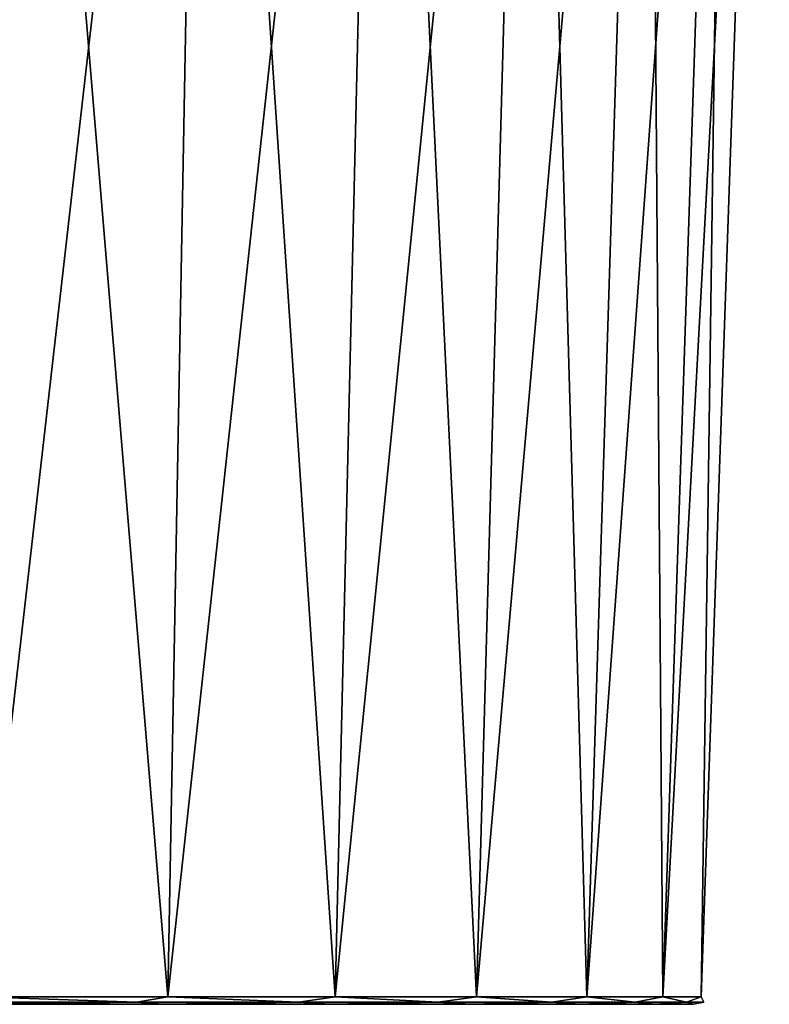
# Model space of a CAD drawing. Header units: millimetres. Extents: x -45.8 to 45.8, y 0 to 75.1.
# Tile 3 of 8: x 17.2 to 45.8, y 0 to 37.6. Entities that reach past the tile are written whole.
import ezdxf

# ---------------------------------------------------------------- set-up
doc = ezdxf.new("R2010")
doc.units = ezdxf.units.MM
doc.header["$LTSCALE"] = 65.185185
for name, color, linetype in [('1', 7, 'CONTINUOUS'), ('10', 7, 'CONTINUOUS'), ('4', 7, 'CONTINUOUS')]:
    doc.layers.add(name, color=color, linetype=linetype)

msp = doc.modelspace()

# ---------------------------------------------------------------- linework, layer by layer
at = {"layer": '1', "color": 151, "linetype": 'Continuous', "true_color": 0x94c5ff}
for points in [[(22.684, 0, -36.637), (15.566, 0, 40.181), (15.566, 0, -40.181), (22.684, 0, -36.637)], [(22.684, 0, 36.637), (15.566, 0, 40.181), (22.684, 0, -36.637), (22.684, 0, 36.637)], [(29.03, 0, -31.845), (22.684, 0, 36.637), (22.684, 0, -36.637), (29.03, 0, -31.845)], [(29.03, 0, 31.845), (22.684, 0, 36.637), (29.03, 0, -31.845), (29.03, 0, 31.845)], [(34.387, 0, -25.968), (29.03, 0, 31.845), (29.03, 0, -31.845), (34.387, 0, -25.968)], [(34.387, 0, 25.968), (29.03, 0, 31.845), (34.387, 0, -25.968), (34.387, 0, 25.968)], [(38.574, 0, -19.208), (34.387, 0, 25.968), (34.387, 0, -25.968), (38.574, 0, -19.208)], [(38.574, 0, 19.208), (34.387, 0, 25.968), (38.574, 0, -19.208), (38.574, 0, 19.208)], [(41.446, 0, -11.793), (38.574, 0, 19.208), (38.574, 0, -19.208), (41.446, 0, -11.793)], [(41.446, 0, 11.793), (38.574, 0, 19.208), (41.446, 0, -11.793), (41.446, 0, 11.793)], [(42.907, 0, -3.976), (41.446, 0, 11.793), (41.446, 0, -11.793), (42.907, 0, -3.976)], [(42.907, 0, 3.976), (41.446, 0, 11.793), (42.907, 0, -3.976), (42.907, 0, 3.976)]]:
    msp.add_3dface(points, dxfattribs=at)
at = {"layer": '10', "color": 151, "linetype": 'Continuous', "true_color": 0x94c5ff}
for points in [[(15.675, 0.29, -40.461), (21.65, 0.084, -37.499), (14.809, 0.084, -40.688), (15.675, 0.29, -40.461)], [(15.675, 0.29, 40.461), (14.809, 0.084, 40.688), (21.65, 0.084, 37.499), (15.675, 0.29, 40.461)], [(14.809, 0.084, 40.688), (15.566, 0, 40.181), (21.65, 0.084, 37.499), (14.809, 0.084, 40.688)], [(21.65, 0.084, -37.499), (15.566, 0, -40.181), (14.809, 0.084, -40.688), (21.65, 0.084, -37.499)], [(15.566, 0, 40.181), (22.684, 0, 36.637), (21.65, 0.084, 37.499), (15.566, 0, 40.181)], [(22.684, 0, -36.637), (15.566, 0, -40.181), (21.65, 0.084, -37.499), (22.684, 0, -36.637)], [(15.675, 0.29, -40.461), (22.842, 0.29, -36.892), (21.65, 0.084, -37.499), (15.675, 0.29, -40.461)], [(22.842, 0.29, 36.892), (15.675, 0.29, 40.461), (21.65, 0.084, 37.499), (22.842, 0.29, 36.892)], [(22.842, 0.29, -36.892), (27.832, 0.084, -33.169), (21.65, 0.084, -37.499), (22.842, 0.29, -36.892)], [(22.842, 0.29, 36.892), (21.65, 0.084, 37.499), (27.832, 0.084, 33.169), (22.842, 0.29, 36.892)], [(21.65, 0.084, 37.499), (22.684, 0, 36.637), (27.832, 0.084, 33.169), (21.65, 0.084, 37.499)], [(27.832, 0.084, -33.169), (22.684, 0, -36.637), (21.65, 0.084, -37.499), (27.832, 0.084, -33.169)], [(22.684, 0, 36.637), (29.03, 0, 31.845), (27.832, 0.084, 33.169), (22.684, 0, 36.637)], [(29.03, 0, -31.845), (22.684, 0, -36.637), (27.832, 0.084, -33.169), (29.03, 0, -31.845)], [(22.842, 0.29, -36.892), (29.232, 0.29, -32.066), (27.832, 0.084, -33.169), (22.842, 0.29, -36.892)], [(29.232, 0.29, 32.066), (22.842, 0.29, 36.892), (27.832, 0.084, 33.169), (29.232, 0.29, 32.066)], [(29.232, 0.29, -32.066), (33.169, 0.084, -27.832), (27.832, 0.084, -33.169), (29.232, 0.29, -32.066)], [(29.232, 0.29, 32.066), (27.832, 0.084, 33.169), (33.169, 0.084, 27.832), (29.232, 0.29, 32.066)], [(27.832, 0.084, 33.169), (29.03, 0, 31.845), (33.169, 0.084, 27.832), (27.832, 0.084, 33.169)], [(33.169, 0.084, -27.832), (29.03, 0, -31.845), (27.832, 0.084, -33.169), (33.169, 0.084, -27.832)], [(29.03, 0, 31.845), (34.387, 0, 25.968), (33.169, 0.084, 27.832), (29.03, 0, 31.845)], [(34.387, 0, -25.968), (29.03, 0, -31.845), (33.169, 0.084, -27.832), (34.387, 0, -25.968)], [(29.232, 0.29, -32.066), (34.627, 0.29, -26.149), (33.169, 0.084, -27.832), (29.232, 0.29, -32.066)], [(34.627, 0.29, 26.149), (29.232, 0.29, 32.066), (33.169, 0.084, 27.832), (34.627, 0.29, 26.149)], [(34.627, 0.29, -26.149), (37.499, 0.084, -21.65), (33.169, 0.084, -27.832), (34.627, 0.29, -26.149)], [(34.627, 0.29, 26.149), (33.169, 0.084, 27.832), (37.499, 0.084, 21.65), (34.627, 0.29, 26.149)], [(33.169, 0.084, 27.832), (34.387, 0, 25.968), (37.499, 0.084, 21.65), (33.169, 0.084, 27.832)], [(37.499, 0.084, -21.65), (34.387, 0, -25.968), (33.169, 0.084, -27.832), (37.499, 0.084, -21.65)], [(34.387, 0, 25.968), (38.574, 0, 19.208), (37.499, 0.084, 21.65), (34.387, 0, 25.968)], [(38.574, 0, -19.208), (34.387, 0, -25.968), (37.499, 0.084, -21.65), (38.574, 0, -19.208)], [(34.627, 0.29, -26.149), (38.842, 0.29, -19.341), (37.499, 0.084, -21.65), (34.627, 0.29, -26.149)], [(38.842, 0.29, 19.341), (34.627, 0.29, 26.149), (37.499, 0.084, 21.65), (38.842, 0.29, 19.341)], [(38.842, 0.29, -19.341), (40.688, 0.084, -14.809), (37.499, 0.084, -21.65), (38.842, 0.29, -19.341)], [(38.842, 0.29, 19.341), (37.499, 0.084, 21.65), (40.688, 0.084, 14.809), (38.842, 0.29, 19.341)], [(37.499, 0.084, 21.65), (38.574, 0, 19.208), (40.688, 0.084, 14.809), (37.499, 0.084, 21.65)], [(40.688, 0.084, -14.809), (38.574, 0, -19.208), (37.499, 0.084, -21.65), (40.688, 0.084, -14.809)], [(38.574, 0, 19.208), (41.446, 0, 11.793), (40.688, 0.084, 14.809), (38.574, 0, 19.208)], [(41.446, 0, -11.793), (38.574, 0, -19.208), (40.688, 0.084, -14.809), (41.446, 0, -11.793)], [(38.842, 0.29, -19.341), (41.735, 0.29, -11.875), (40.688, 0.084, -14.809), (38.842, 0.29, -19.341)], [(41.735, 0.29, 11.875), (38.842, 0.29, 19.341), (40.688, 0.084, 14.809), (41.735, 0.29, 11.875)], [(41.735, 0.29, -11.875), (42.642, 0.084, -7.519), (40.688, 0.084, -14.809), (41.735, 0.29, -11.875)], [(41.735, 0.29, 11.875), (40.688, 0.084, 14.809), (42.642, 0.084, 7.519), (41.735, 0.29, 11.875)], [(40.688, 0.084, 14.809), (41.446, 0, 11.793), (42.642, 0.084, 7.519), (40.688, 0.084, 14.809)], [(42.642, 0.084, -7.519), (41.446, 0, -11.793), (40.688, 0.084, -14.809), (42.642, 0.084, -7.519)], [(41.446, 0, 11.793), (42.907, 0, 3.976), (42.642, 0.084, 7.519), (41.446, 0, 11.793)], [(42.907, 0, -3.976), (41.446, 0, -11.793), (42.642, 0.084, -7.519), (42.907, 0, -3.976)], [(41.735, 0.29, -11.875), (43.206, 0.29, -4.004), (42.642, 0.084, -7.519), (41.735, 0.29, -11.875)], [(43.206, 0.29, 4.004), (41.735, 0.29, 11.875), (42.642, 0.084, 7.519), (43.206, 0.29, 4.004)], [(43.206, 0.29, -4.004), (43.3, 0.084), (42.642, 0.084, -7.519), (43.206, 0.29, -4.004)], [(43.206, 0.29, 4.004), (42.642, 0.084, 7.519), (43.3, 0.084), (43.206, 0.29, 4.004)], [(43.3, 0.084), (42.907, 0, -3.976), (42.642, 0.084, -7.519), (43.3, 0.084)], [(42.642, 0.084, 7.519), (42.907, 0, 3.976), (43.3, 0.084), (42.642, 0.084, 7.519)], [(42.907, 0, 3.976), (42.907, 0, -3.976), (43.3, 0.084), (42.907, 0, 3.976)], [(43.206, 0.29, -4.004), (43.206, 0.29, 4.004), (43.3, 0.084), (43.206, 0.29, -4.004)]]:
    msp.add_3dface(points, dxfattribs=at)
at = {"layer": '4', "color": 151, "linetype": 'Continuous', "true_color": 0x94c5ff}
for points in [[(15.675, 0.29, -40.461), (24.216, 75, -39.11), (22.842, 0.29, -36.892), (15.675, 0.29, -40.461)], [(22.842, 0.29, 36.892), (16.617, 75, 42.894), (15.675, 0.29, 40.461), (22.842, 0.29, 36.892)], [(16.617, 75, -42.894), (24.216, 75, -39.11), (15.675, 0.29, -40.461), (16.617, 75, -42.894)], [(24.216, 75, 39.11), (16.617, 75, 42.894), (22.842, 0.29, 36.892), (24.216, 75, 39.11)], [(22.842, 0.29, -36.892), (30.99, 75, -33.994), (29.232, 0.29, -32.066), (22.842, 0.29, -36.892)], [(29.232, 0.29, 32.066), (24.216, 75, 39.11), (22.842, 0.29, 36.892), (29.232, 0.29, 32.066)], [(24.216, 75, -39.11), (30.99, 75, -33.994), (22.842, 0.29, -36.892), (24.216, 75, -39.11)], [(30.99, 75, 33.994), (24.216, 75, 39.11), (29.232, 0.29, 32.066), (30.99, 75, 33.994)], [(30.99, 75, -33.994), (36.709, 75, -27.721), (29.232, 0.29, -32.066), (30.99, 75, -33.994)], [(29.232, 0.29, -32.066), (36.709, 75, -27.721), (34.627, 0.29, -26.149), (29.232, 0.29, -32.066)], [(34.627, 0.29, 26.149), (30.99, 75, 33.994), (29.232, 0.29, 32.066), (34.627, 0.29, 26.149)], [(36.709, 75, 27.721), (30.99, 75, 33.994), (34.627, 0.29, 26.149), (36.709, 75, 27.721)], [(36.709, 75, -27.721), (41.178, 75, -20.504), (34.627, 0.29, -26.149), (36.709, 75, -27.721)], [(38.842, 0.29, 19.341), (36.709, 75, 27.721), (34.627, 0.29, 26.149), (38.842, 0.29, 19.341)], [(34.627, 0.29, -26.149), (41.178, 75, -20.504), (38.842, 0.29, -19.341), (34.627, 0.29, -26.149)], [(41.178, 75, 20.504), (36.709, 75, 27.721), (38.842, 0.29, 19.341), (41.178, 75, 20.504)], [(38.842, 0.29, -19.341), (44.244, 75, -12.589), (41.735, 0.29, -11.875), (38.842, 0.29, -19.341)], [(41.735, 0.29, 11.875), (41.178, 75, 20.504), (38.842, 0.29, 19.341), (41.735, 0.29, 11.875)], [(41.178, 75, -20.504), (44.244, 75, -12.589), (38.842, 0.29, -19.341), (41.178, 75, -20.504)], [(44.244, 75, 12.589), (41.178, 75, 20.504), (41.735, 0.29, 11.875), (44.244, 75, 12.589)], [(41.735, 0.29, -11.875), (45.804, 75, -4.244), (43.206, 0.29, -4.004), (41.735, 0.29, -11.875)], [(43.206, 0.29, 4.004), (44.244, 75, 12.589), (41.735, 0.29, 11.875), (43.206, 0.29, 4.004)], [(44.244, 75, -12.589), (45.804, 75, -4.244), (41.735, 0.29, -11.875), (44.244, 75, -12.589)], [(43.206, 0.29, -4.004), (45.804, 75, 4.244), (43.206, 0.29, 4.004), (43.206, 0.29, -4.004)], [(45.804, 75, 4.244), (44.244, 75, 12.589), (43.206, 0.29, 4.004), (45.804, 75, 4.244)], [(45.804, 75, -4.244), (45.804, 75, 4.244), (43.206, 0.29, -4.004), (45.804, 75, -4.244)]]:
    msp.add_3dface(points, dxfattribs=at)

doc.saveas('drawing.dxf')
